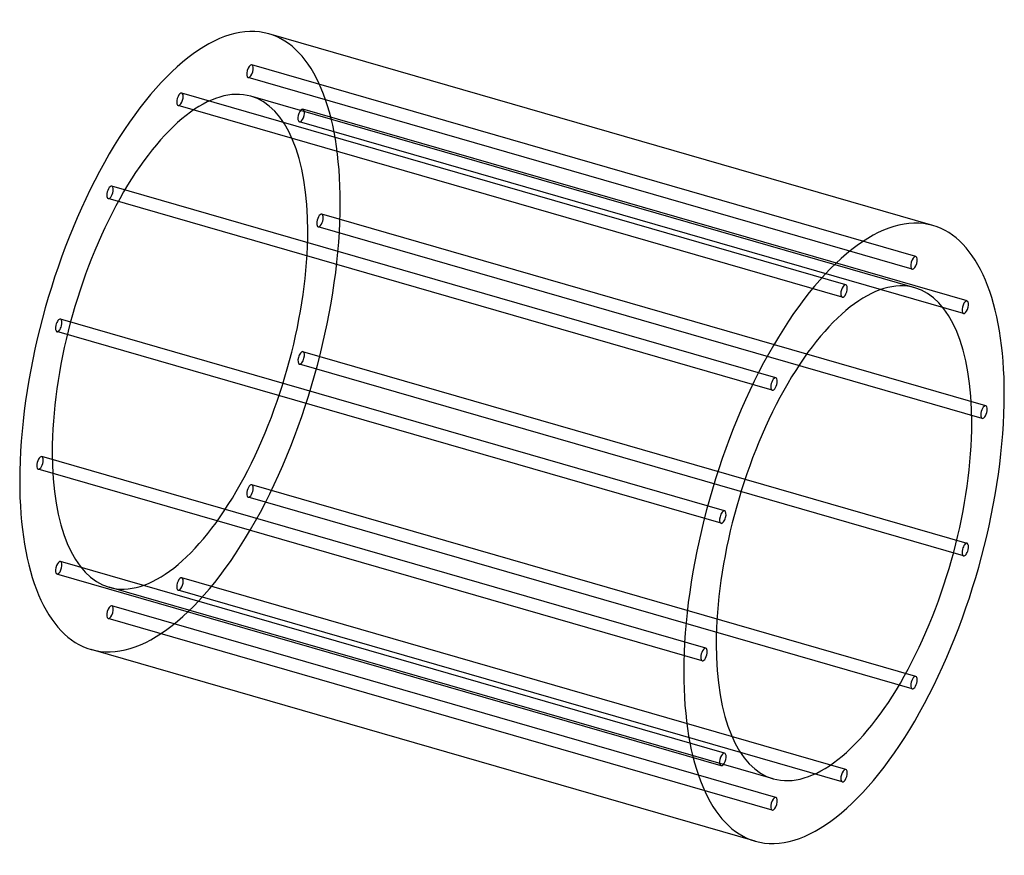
# Model space of a CAD drawing. Header units: millimetres. Extents: x -607 to 607, y -515 to 515.
import ezdxf

# ---------------------------------------------------------------- set-up
doc = ezdxf.new("R2010")
doc.units = ezdxf.units.MM
doc.layers.add('HIDDEN', color=7, linetype='Continuous')
doc.layers.add('THICK', color=7, linetype='Continuous')

msp = doc.modelspace()

# ---------------------------------------------------------------- linework, layer by layer
at = {"layer": 'HIDDEN'}
for p, q in [((497.7, 223), (-320.7, 459.3)), ((493.2, 207.6), (-325.2, 443.9)), ((411.4, 188.3), (-407, 424.6)), ((496.6, 184.5), (-321.8, 420.8)), ((407, 173), (-411.4, 409.2)), ((560.8, 168.3), (-257.6, 404.6)), ((556.4, 153), (-262, 389.2)), ((325.2, 73.6), (-493.2, 309.9)), ((320.7, 58.2), (-497.7, 294.5)), ((583.9, 39), (-234.5, 275.2)), ((579.5, 23.6), (-238.9, 259.8)), ((262, -90.4), (-556.4, 145.8)), ((257.6, -105.8), (-560.8, 130.5)), ((560.8, -130.5), (-257.6, 105.8)), ((556.4, -145.8), (-262, 90.4)), ((238.9, -259.8), (-579.5, -23.6)), ((234.5, -275.2), (-583.9, -39)), ((497.7, -294.5), (-320.7, -58.2)), ((493.2, -309.9), (-325.2, -73.6)), ((262, -389.2), (-556.4, -153)), ((257.6, -404.6), (-560.8, -168.3)), ((411.4, -409.2), (-407, -173)), ((321.8, -420.8), (-496.6, -184.5)), ((407, -424.6), (-411.4, -188.3)), ((325.2, -443.9), (-493.2, -207.6)), ((320.7, -459.3), (-497.7, -223))]:
    msp.add_line(p, q, dxfattribs=at)
for centre, major_axis, start_param, end_param in [((-409.2, 118.1), (109.6, 379.5), -0.982794, 0), ((-322.9, 451.6), (-2.22, -7.69), -3.077189, -0.000096), ((-322.9, 451.6), (-2.22, -7.69), 0.064404, 3.141497), ((-322.9, 451.6), (-2.22, -7.69), 3.141497, 3.205996), ((-322.9, 451.6), (-2.22, -7.69), -0.000096, 0.064404), ((-409.2, 118.1), (-87.4, -302.6), -3.141592, -0.982794), ((-409.2, 416.9), (-2.22, -7.69), -3.141586, -2.55359), ((-409.2, 416.9), (-2.22, -7.69), -2.55359, 0.000007), ((-409.2, 416.9), (-2.22, -7.69), 0.588003, 3.141599), ((-409.2, 118.1), (-87.4, -302.6), 2.158799, 3.141593), ((-409.2, 416.9), (-2.22, -7.69), 0.000007, 0.588003), ((-259.8, 396.9), (-2.22, -7.69), -3.141501, -0.459195), ((-259.8, 396.9), (-2.22, -7.69), 0.000091, 2.682398), ((-259.8, 396.9), (-2.22, -7.69), 2.682398, 3.141684), ((-259.8, 396.9), (-2.22, -7.69), -0.459195, 0.000091), ((-495.4, 302.2), (-2.22, -7.69), -2.029991, -0.000037), ((-495.4, 302.2), (-2.22, -7.69), 3.141556, 4.253194), ((-495.4, 302.2), (-2.22, -7.69), 1.111601, 3.141556), ((-495.4, 302.2), (-2.22, -7.69), -0.000037, 1.111601), ((-409.2, 118.1), (109.6, 379.5), -3.141593, -0.982794), ((-236.7, 267.5), (-2.22, -7.69), -3.141586, -0.982794), ((-236.7, 267.5), (-2.22, -7.69), 0.000007, 2.158799), ((-236.7, 267.5), (-2.22, -7.69), 2.158799, 3.141599), ((-236.7, 267.5), (-2.22, -7.69), -0.982794, 0.000007), ((-409.2, 118.1), (-87.4, -302.6), 0, 2.158799), ((-558.6, 138.1), (-2.22, -7.69), -3.141582, -1.506392), ((-558.6, 138.1), (-2.22, -7.69), 1.6352, 3.141604), ((-558.6, 138.1), (-2.22, -7.69), -1.506392, 0.000011), ((-558.6, 138.1), (-2.22, -7.69), 0.000011, 1.6352), ((-259.8, 98.1), (-2.22, -7.69), -1.506392, 0.000011), ((-259.8, 98.1), (-2.22, -7.69), -3.141582, -1.506392), ((-259.8, 98.1), (-2.22, -7.69), 0.000011, 1.6352), ((-259.8, 98.1), (-2.22, -7.69), 1.6352, 3.141604), ((-581.7, -31.3), (-2.22, -7.69), -3.141586, -0.982794), ((-581.7, -31.3), (-2.22, -7.69), 2.158799, 3.141599), ((-409.2, 118.1), (-87.4, -302.6), -0.982794, 0), ((-581.7, -31.3), (-2.22, -7.69), -0.982794, 0.000007), ((-581.7, -31.3), (-2.22, -7.69), 0.000007, 2.158799), ((-322.9, -65.9), (-2.22, -7.69), 3.141556, 4.253194), ((-322.9, -65.9), (-2.22, -7.69), 1.111601, 3.141556), ((-322.9, -65.9), (-2.22, -7.69), -2.029991, -0.000037), ((-322.9, -65.9), (-2.22, -7.69), -0.000037, 1.111601), ((-558.6, -160.6), (-2.22, -7.69), -3.141501, -0.459195), ((-558.6, -160.6), (-2.22, -7.69), 0.000091, 2.682398), ((-558.6, -160.6), (-2.22, -7.69), 2.682398, 3.141684), ((-558.6, -160.6), (-2.22, -7.69), -0.459195, 0.000091), ((-409.2, -180.7), (-2.22, -7.69), -2.55359, 0.000007), ((-409.2, -180.7), (-2.22, -7.69), -3.141586, -2.55359), ((-409.2, -180.7), (-2.22, -7.69), 0.588003, 3.141599), ((-409.2, -180.7), (-2.22, -7.69), 0.000007, 0.588003), ((-495.4, -215.3), (-2.22, -7.69), -3.077189, -0.000096), ((-495.4, -215.3), (-2.22, -7.69), 0.064404, 3.141497), ((-495.4, -215.3), (-2.22, -7.69), 3.141497, 3.205996), ((-495.4, -215.3), (-2.22, -7.69), -0.000096, 0.064404)]:
    msp.add_ellipse(centre, major_axis=major_axis, ratio=0.433013, start_param=start_param, end_param=end_param, dxfattribs=at)
at = {"layer": 'THICK'}
for p, q in [((518.8, 261.4), (-299.6, 497.6)), ((299.6, -497.6), (-518.8, -261.4))]:
    msp.add_line(p, q, dxfattribs=at)
for centre, major_axis, start_param, end_param in [((-409.2, 118.1), (109.6, 379.5), 0, 2.158799), ((409.2, -118.1), (-109.6, -379.5), -3.141593, -0.982794), ((409.2, -118.1), (-109.6, -379.5), 2.158799, 3.141593), ((495.4, 215.3), (2.22, 7.69), 0.064404, 3.141497), ((495.4, 215.3), (2.22, 7.69), -3.077189, -0.000096), ((495.4, 215.3), (2.22, 7.69), -0.000096, 0.064404), ((495.4, 215.3), (2.22, 7.69), 3.141497, 3.205996), ((409.2, -118.1), (87.4, 302.6), 0, 2.158799), ((409.2, 180.7), (2.22, 7.69), 0.588003, 3.141599), ((409.2, 180.7), (2.22, 7.69), 0.000007, 0.588003), ((409.2, 180.7), (2.22, 7.69), -2.55359, 0.000007), ((409.2, -118.1), (87.4, 302.6), -0.982794, 0), ((409.2, 180.7), (2.22, 7.69), -3.141586, -2.55359), ((558.6, 160.6), (2.22, 7.69), 0.000091, 2.682398), ((558.6, 160.6), (2.22, 7.69), -3.141501, -0.459195), ((558.6, 160.6), (2.22, 7.69), -0.459195, 0.000091), ((558.6, 160.6), (2.22, 7.69), 2.682398, 3.141684), ((322.9, 65.9), (2.22, 7.69), -0.000037, 1.111601), ((322.9, 65.9), (2.22, 7.69), -2.029991, -0.000037), ((322.9, 65.9), (2.22, 7.69), 1.111601, 3.141556), ((322.9, 65.9), (2.22, 7.69), 3.141556, 4.253194), ((409.2, -118.1), (-109.6, -379.5), 0, 2.158799), ((581.7, 31.3), (2.22, 7.69), 0.000007, 2.158799), ((581.7, 31.3), (2.22, 7.69), -0.982794, 0.000007), ((581.7, 31.3), (2.22, 7.69), 2.158799, 3.141599), ((581.7, 31.3), (2.22, 7.69), -3.141586, -0.982794), ((409.2, -118.1), (87.4, 302.6), -3.141592, -0.982794), ((-409.2, 118.1), (109.6, 379.5), 2.158799, 3.141593), ((259.8, -98.1), (2.22, 7.69), 0.000011, 1.6352), ((259.8, -98.1), (2.22, 7.69), -1.506392, 0.000011), ((259.8, -98.1), (2.22, 7.69), 1.6352, 3.141604), ((259.8, -98.1), (2.22, 7.69), -3.141582, -1.506392), ((558.6, -138.1), (2.22, 7.69), 0.000011, 1.6352), ((558.6, -138.1), (2.22, 7.69), -1.506392, 0.000011), ((558.6, -138.1), (2.22, 7.69), 1.6352, 3.141604), ((558.6, -138.1), (2.22, 7.69), -3.141582, -1.506392), ((409.2, -118.1), (87.4, 302.6), 2.158799, 3.141593), ((236.7, -267.5), (2.22, 7.69), 0.000007, 2.158799), ((236.7, -267.5), (2.22, 7.69), -3.141586, -0.982794), ((236.7, -267.5), (2.22, 7.69), -0.982794, 0.000007), ((236.7, -267.5), (2.22, 7.69), 2.158799, 3.141599), ((409.2, -118.1), (-109.6, -379.5), -0.982794, 0), ((495.4, -302.2), (2.22, 7.69), 1.111601, 3.141556), ((495.4, -302.2), (2.22, 7.69), -0.000037, 1.111601), ((495.4, -302.2), (2.22, 7.69), -2.029991, -0.000037), ((495.4, -302.2), (2.22, 7.69), 3.141556, 4.253194), ((259.8, -396.9), (2.22, 7.69), 0.000091, 2.682398), ((259.8, -396.9), (2.22, 7.69), -3.141501, -0.459195), ((259.8, -396.9), (2.22, 7.69), -0.459195, 0.000091), ((259.8, -396.9), (2.22, 7.69), 2.682398, 3.141684), ((409.2, -416.9), (2.22, 7.69), 0.588003, 3.141599), ((409.2, -416.9), (2.22, 7.69), 0.000007, 0.588003), ((409.2, -416.9), (2.22, 7.69), -2.55359, 0.000007), ((409.2, -416.9), (2.22, 7.69), -3.141586, -2.55359), ((322.9, -451.6), (2.22, 7.69), 0.064404, 3.141497), ((322.9, -451.6), (2.22, 7.69), -3.077189, -0.000096), ((322.9, -451.6), (2.22, 7.69), -0.000096, 0.064404), ((322.9, -451.6), (2.22, 7.69), 3.141497, 3.205996)]:
    msp.add_ellipse(centre, major_axis=major_axis, ratio=0.433013, start_param=start_param, end_param=end_param, dxfattribs=at)

doc.saveas('drawing.dxf')
